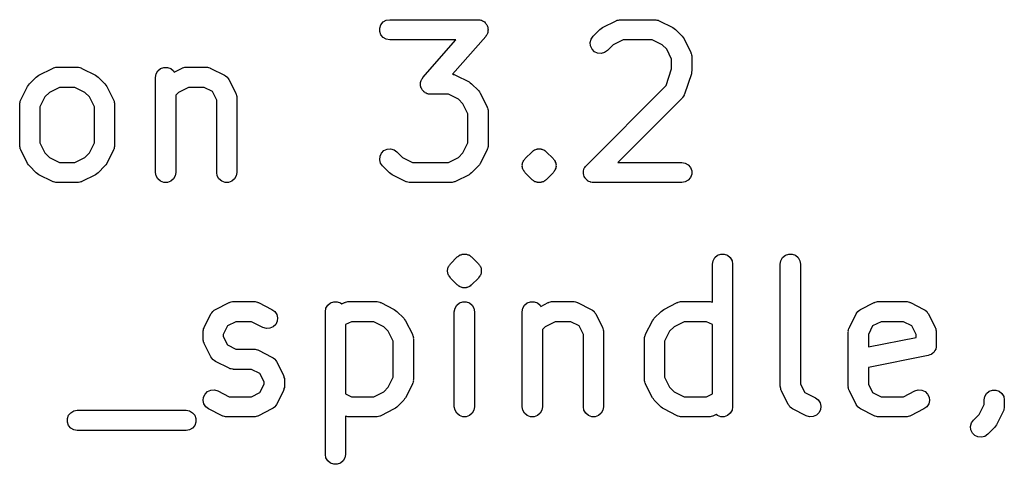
# Model space of a CAD drawing. Extents: x 95 to 242, y -111 to -101.
# Tile 7 of 9: x 213.52 to 221.81, y -107.58 to -103.84. Entities that reach past the tile are written whole.
import ezdxf

# ---------------------------------------------------------------- set-up
doc = ezdxf.new("R2010")
doc.units = 0
doc.header["$MEASUREMENT"] = 0
doc.layers.add('BLACK', color=7, linetype='CONTINUOUS')

msp = doc.modelspace()

# ---------------------------------------------------------------- linework, layer by layer
at = {"layer": 'Black'}
for p, q in [((216.55, -103.912), (216.56, -103.884)), ((216.56, -103.884), (216.579, -103.861)), ((216.579, -103.861), (216.605, -103.847)), ((216.605, -103.847), (216.634, -103.842)), ((216.634, -103.842), (217.377, -103.842)), ((217.377, -103.842), (217.385, -103.843)), ((217.385, -103.843), (217.393, -103.843)), ((217.393, -103.843), (217.399, -103.846)), ((217.399, -103.846), (217.406, -103.847)), ((217.406, -103.847), (217.413, -103.851)), ((217.413, -103.851), (217.421, -103.854)), ((217.421, -103.854), (217.426, -103.858)), ((217.426, -103.858), (217.431, -103.861)), ((217.431, -103.861), (217.437, -103.868)), ((217.437, -103.868), (217.443, -103.873)), ((217.443, -103.873), (217.446, -103.879)), ((217.446, -103.879), (217.45, -103.884)), ((217.45, -103.884), (217.453, -103.892)), ((217.453, -103.892), (217.457, -103.899)), ((218.424, -103.908), (218.539, -103.851)), ((218.539, -103.851), (218.543, -103.849)), ((218.543, -103.849), (218.548, -103.847)), ((218.548, -103.847), (218.558, -103.845)), ((218.558, -103.845), (218.567, -103.842)), ((218.567, -103.842), (218.572, -103.842)), ((218.572, -103.842), (218.577, -103.842)), ((218.577, -103.842), (218.863, -103.842)), ((218.863, -103.842), (218.867, -103.842)), ((218.867, -103.842), (218.872, -103.842)), ((218.872, -103.842), (218.882, -103.845)), ((218.882, -103.845), (218.892, -103.847)), ((218.892, -103.847), (218.896, -103.849)), ((218.896, -103.849), (218.901, -103.851)), ((218.901, -103.851), (219.015, -103.908)), ((216.55, -103.941), (216.55, -103.912)), ((216.56, -103.969), (216.55, -103.941)), ((216.579, -103.992), (216.56, -103.969)), ((217.445, -103.975), (217.441, -103.983)), ((217.45, -103.969), (217.445, -103.975)), ((217.453, -103.963), (217.45, -103.969)), ((217.456, -103.957), (217.453, -103.963)), ((217.458, -103.949), (217.456, -103.957)), ((217.457, -103.899), (217.458, -103.906)), ((217.458, -103.906), (217.46, -103.912)), ((217.46, -103.941), (217.458, -103.949)), ((217.46, -103.912), (217.46, -103.92)), ((217.46, -103.92), (217.462, -103.928)), ((217.462, -103.928), (217.46, -103.935)), ((217.46, -103.935), (217.46, -103.941)), ((218.345, -103.981), (218.402, -103.924)), ((218.402, -103.924), (218.414, -103.916)), ((218.414, -103.916), (218.424, -103.908)), ((219.015, -103.908), (219.026, -103.916)), ((219.026, -103.916), (219.037, -103.924)), ((219.037, -103.924), (219.094, -103.981)), ((216.605, -104.006), (216.579, -103.992)), ((216.634, -104.012), (216.605, -104.006)), ((217.189, -104.012), (216.634, -104.012)), ((216.913, -104.328), (217.189, -104.012)), ((217.441, -103.983), (217.162, -104.301)), ((218.321, -104.033), (218.328, -104.005)), ((218.323, -104.063), (218.321, -104.033)), ((218.328, -104.005), (218.345, -103.981)), ((218.513, -104.054), (218.465, -104.101)), ((218.597, -104.012), (218.513, -104.054)), ((218.842, -104.012), (218.597, -104.012)), ((218.926, -104.054), (218.842, -104.012)), ((218.964, -104.091), (218.926, -104.054)), ((219.094, -103.981), (219.102, -103.992)), ((219.102, -103.992), (219.11, -104.003)), ((219.11, -104.003), (219.167, -104.117)), ((218.336, -104.09), (218.323, -104.063)), ((218.357, -104.111), (218.336, -104.09)), ((218.383, -104.123), (218.357, -104.111)), ((218.413, -104.126), (218.383, -104.123)), ((218.441, -104.118), (218.413, -104.126)), ((218.465, -104.101), (218.441, -104.118)), ((219.006, -104.175), (218.964, -104.091)), ((219.167, -104.117), (219.168, -104.122)), ((219.168, -104.122), (219.171, -104.126)), ((219.171, -104.126), (219.173, -104.136)), ((219.173, -104.136), (219.176, -104.145)), ((219.006, -104.256), (219.006, -104.175)), ((219.176, -104.145), (219.175, -104.15)), ((219.175, -104.15), (219.176, -104.155)), ((219.176, -104.155), (219.176, -104.269)), ((213.671, -104.316), (213.682, -104.308)), ((213.682, -104.308), (213.796, -104.251)), ((213.796, -104.251), (213.801, -104.249)), ((213.801, -104.249), (213.805, -104.247)), ((213.805, -104.247), (213.815, -104.245)), ((213.815, -104.245), (213.824, -104.242)), ((213.824, -104.242), (213.829, -104.242)), ((213.829, -104.242), (213.834, -104.242)), ((213.834, -104.242), (214.005, -104.242)), ((214.005, -104.242), (214.01, -104.242)), ((214.01, -104.242), (214.015, -104.242)), ((214.015, -104.242), (214.025, -104.245)), ((214.025, -104.245), (214.034, -104.247)), ((214.034, -104.247), (214.039, -104.249)), ((214.039, -104.249), (214.043, -104.251)), ((214.043, -104.251), (214.158, -104.308)), ((214.158, -104.308), (214.169, -104.316)), ((214.663, -104.327), (214.668, -104.298)), ((214.668, -104.298), (214.683, -104.272)), ((214.683, -104.272), (214.706, -104.253)), ((214.706, -104.253), (214.733, -104.243)), ((214.733, -104.243), (214.763, -104.243)), ((214.763, -104.243), (214.791, -104.253)), ((214.791, -104.253), (214.813, -104.272)), ((214.813, -104.272), (214.819, -104.282)), ((214.819, -104.282), (214.882, -104.251)), ((214.882, -104.251), (214.886, -104.249)), ((214.886, -104.249), (214.891, -104.247)), ((214.891, -104.247), (214.9, -104.245)), ((214.9, -104.245), (214.91, -104.242)), ((214.91, -104.242), (214.915, -104.242)), ((214.915, -104.242), (214.92, -104.242)), ((214.92, -104.242), (215.091, -104.242)), ((215.091, -104.242), (215.096, -104.242)), ((215.096, -104.242), (215.101, -104.242)), ((215.101, -104.242), (215.11, -104.245)), ((215.11, -104.245), (215.12, -104.247)), ((215.12, -104.247), (215.124, -104.249)), ((215.124, -104.249), (215.129, -104.251)), ((215.129, -104.251), (215.243, -104.308)), ((215.243, -104.308), (215.253, -104.315)), ((217.162, -104.301), (217.167, -104.302)), ((217.167, -104.302), (217.177, -104.304)), ((217.177, -104.304), (217.182, -104.306)), ((217.182, -104.306), (217.186, -104.308)), ((217.186, -104.308), (217.301, -104.365)), ((218.96, -104.395), (219.006, -104.256)), ((219.172, -104.296), (219.115, -104.468)), ((219.174, -104.283), (219.172, -104.296)), ((219.176, -104.269), (219.174, -104.283)), ((213.595, -104.392), (213.602, -104.381)), ((213.602, -104.381), (213.66, -104.324)), ((213.66, -104.324), (213.671, -104.316)), ((214.169, -104.316), (214.18, -104.324)), ((214.18, -104.324), (214.237, -104.381)), ((214.237, -104.381), (214.245, -104.392)), ((214.663, -105.127), (214.663, -104.327)), ((215.253, -104.315), (215.264, -104.322)), ((215.264, -104.322), (215.265, -104.324)), ((215.265, -104.324), (215.267, -104.325)), ((215.267, -104.325), (215.274, -104.336)), ((215.274, -104.336), (215.281, -104.346)), ((215.281, -104.346), (215.339, -104.46)), ((216.892, -104.382), (216.893, -104.376)), ((216.893, -104.39), (216.892, -104.382)), ((216.893, -104.369), (216.896, -104.361)), ((216.893, -104.376), (216.893, -104.369)), ((216.893, -104.399), (216.893, -104.39)), ((216.896, -104.361), (216.898, -104.353)), ((216.898, -104.353), (216.901, -104.347)), ((216.901, -104.347), (216.903, -104.341)), ((216.903, -104.341), (216.909, -104.335)), ((216.909, -104.335), (216.913, -104.328)), ((217.301, -104.365), (217.311, -104.373)), ((217.311, -104.373), (217.323, -104.381)), ((217.323, -104.381), (217.38, -104.438)), ((213.529, -104.517), (213.586, -104.403)), ((213.586, -104.403), (213.595, -104.392)), ((213.77, -104.454), (213.732, -104.491)), ((213.854, -104.412), (213.77, -104.454)), ((213.985, -104.412), (213.854, -104.412)), ((214.069, -104.454), (213.985, -104.412)), ((214.107, -104.491), (214.069, -104.454)), ((214.245, -104.392), (214.253, -104.403)), ((214.253, -104.403), (214.31, -104.517)), ((214.856, -104.454), (214.833, -104.476)), ((214.94, -104.412), (214.856, -104.454)), ((215.071, -104.412), (214.94, -104.412)), ((215.142, -104.447), (215.071, -104.412)), ((215.178, -104.518), (215.142, -104.447)), ((215.339, -104.46), (215.34, -104.465)), ((215.34, -104.465), (215.342, -104.469)), ((215.342, -104.469), (215.344, -104.479)), ((216.895, -104.405), (216.893, -104.399)), ((216.896, -104.411), (216.895, -104.405)), ((216.9, -104.418), (216.896, -104.411)), ((216.903, -104.426), (216.9, -104.418)), ((216.907, -104.431), (216.903, -104.426)), ((216.911, -104.437), (216.907, -104.431)), ((216.917, -104.443), (216.911, -104.437)), ((216.922, -104.449), (216.917, -104.443)), ((216.928, -104.452), (216.922, -104.449)), ((216.933, -104.456), (216.928, -104.452)), ((216.941, -104.459), (216.933, -104.456)), ((216.948, -104.464), (216.941, -104.459)), ((216.954, -104.465), (216.948, -104.464)), ((216.96, -104.467), (216.954, -104.465)), ((216.969, -104.467), (216.96, -104.467)), ((216.977, -104.469), (216.969, -104.467)), ((217.128, -104.469), (216.977, -104.469)), ((217.212, -104.511), (217.128, -104.469)), ((217.38, -104.438), (217.388, -104.449)), ((217.388, -104.449), (217.396, -104.46)), ((217.396, -104.46), (217.453, -104.574)), ((218.288, -105.067), (218.96, -104.395)), ((219.112, -104.472), (219.111, -104.477)), ((219.115, -104.468), (219.112, -104.472)), ((213.52, -104.555), (213.521, -104.55)), ((213.52, -104.898), (213.52, -104.555)), ((213.521, -104.545), (213.524, -104.536)), ((213.521, -104.55), (213.521, -104.545)), ((213.524, -104.536), (213.525, -104.526)), ((213.525, -104.526), (213.528, -104.522)), ((213.528, -104.522), (213.529, -104.517)), ((213.732, -104.491), (213.69, -104.575)), ((214.149, -104.575), (214.107, -104.491)), ((214.31, -104.517), (214.311, -104.522)), ((214.311, -104.522), (214.314, -104.526)), ((214.314, -104.526), (214.316, -104.536)), ((214.316, -104.536), (214.318, -104.545)), ((214.318, -104.545), (214.318, -104.55)), ((214.318, -104.55), (214.319, -104.555)), ((214.319, -104.555), (214.319, -104.898)), ((214.833, -104.476), (214.833, -105.127)), ((215.178, -105.127), (215.178, -104.518)), ((215.344, -104.479), (215.347, -104.488)), ((215.347, -104.488), (215.347, -104.493)), ((215.347, -104.493), (215.348, -104.498)), ((215.348, -104.498), (215.348, -105.127)), ((217.25, -104.548), (217.212, -104.511)), ((217.292, -104.632), (217.25, -104.548)), ((219.094, -104.501), (218.553, -105.042)), ((219.097, -104.497), (219.094, -104.501)), ((219.101, -104.494), (219.097, -104.497)), ((219.105, -104.485), (219.101, -104.494)), ((219.111, -104.477), (219.105, -104.485)), ((213.69, -104.575), (213.69, -104.878)), ((214.149, -104.878), (214.149, -104.575)), ((217.292, -104.878), (217.292, -104.632)), ((217.453, -104.574), (217.454, -104.579)), ((217.454, -104.579), (217.457, -104.583)), ((217.457, -104.583), (217.458, -104.593)), ((217.458, -104.593), (217.461, -104.603)), ((217.461, -104.603), (217.461, -104.607)), ((217.461, -104.607), (217.462, -104.612)), ((217.462, -104.612), (217.462, -104.898)), ((213.69, -104.878), (213.732, -104.962)), ((214.107, -104.962), (214.149, -104.878)), ((217.25, -104.962), (217.292, -104.878)), ((213.521, -104.903), (213.52, -104.898)), ((213.521, -104.908), (213.521, -104.903)), ((213.524, -104.917), (213.521, -104.908)), ((213.525, -104.927), (213.524, -104.917)), ((213.528, -104.931), (213.525, -104.927)), ((213.529, -104.936), (213.528, -104.931)), ((213.586, -105.05), (213.529, -104.936)), ((213.732, -104.962), (213.77, -105)), ((214.069, -105), (214.107, -104.962)), ((214.31, -104.936), (214.253, -105.05)), ((214.311, -104.931), (214.31, -104.936)), ((214.314, -104.927), (214.311, -104.931)), ((214.316, -104.917), (214.314, -104.927)), ((214.318, -104.908), (214.316, -104.917)), ((214.319, -104.898), (214.318, -104.903)), ((214.318, -104.903), (214.318, -104.908)), ((216.552, -104.99), (216.564, -104.964)), ((216.564, -104.964), (216.585, -104.943)), ((216.585, -104.943), (216.612, -104.93)), ((216.612, -104.93), (216.641, -104.928)), ((216.641, -104.928), (216.67, -104.935)), ((216.67, -104.935), (216.694, -104.952)), ((216.694, -104.952), (216.741, -105)), ((217.212, -105), (217.25, -104.962)), ((217.453, -104.936), (217.396, -105.05)), ((217.454, -104.931), (217.453, -104.936)), ((217.457, -104.927), (217.454, -104.931)), ((217.458, -104.917), (217.457, -104.927)), ((217.461, -104.908), (217.458, -104.917)), ((217.462, -104.898), (217.461, -104.903)), ((217.461, -104.903), (217.461, -104.908)), ((217.774, -105.009), (217.831, -104.952)), ((217.831, -104.952), (217.837, -104.948)), ((217.837, -104.948), (217.842, -104.943)), ((217.842, -104.943), (217.846, -104.941)), ((217.846, -104.941), (217.849, -104.939)), ((217.849, -104.939), (217.852, -104.937)), ((217.852, -104.937), (217.855, -104.935)), ((217.855, -104.935), (217.862, -104.933)), ((217.862, -104.933), (217.869, -104.93)), ((217.869, -104.93), (217.873, -104.93)), ((217.873, -104.93), (217.876, -104.929)), ((217.876, -104.929), (217.88, -104.929)), ((217.88, -104.929), (217.884, -104.928)), ((217.884, -104.928), (217.891, -104.928)), ((217.891, -104.928), (217.898, -104.928)), ((217.898, -104.928), (217.902, -104.929)), ((217.902, -104.929), (217.906, -104.929)), ((217.906, -104.929), (217.909, -104.93)), ((217.909, -104.93), (217.913, -104.93)), ((217.913, -104.93), (217.92, -104.933)), ((217.92, -104.933), (217.927, -104.935)), ((217.927, -104.935), (217.93, -104.937)), ((217.93, -104.937), (217.934, -104.939)), ((217.934, -104.939), (217.936, -104.941)), ((217.936, -104.941), (217.94, -104.943)), ((217.94, -104.943), (217.945, -104.948)), ((217.945, -104.948), (217.951, -104.952)), ((217.951, -104.952), (218.008, -105.009)), ((213.595, -105.061), (213.586, -105.05)), ((213.77, -105), (213.854, -105.042)), ((213.854, -105.042), (213.985, -105.042)), ((213.985, -105.042), (214.069, -105)), ((214.253, -105.05), (214.245, -105.061)), ((216.549, -105.02), (216.552, -104.99)), ((216.557, -105.048), (216.549, -105.02)), ((216.574, -105.072), (216.557, -105.048)), ((216.741, -105), (216.825, -105.042)), ((216.825, -105.042), (217.128, -105.042)), ((217.128, -105.042), (217.212, -105)), ((217.396, -105.05), (217.388, -105.061)), ((217.751, -105.055), (217.752, -105.047)), ((217.752, -105.047), (217.755, -105.041)), ((217.755, -105.041), (217.757, -105.034)), ((217.757, -105.034), (217.761, -105.027)), ((217.761, -105.027), (217.764, -105.021)), ((217.764, -105.021), (217.77, -105.015)), ((217.77, -105.015), (217.774, -105.009)), ((218.008, -105.009), (218.013, -105.015)), ((218.013, -105.015), (218.018, -105.021)), ((218.018, -105.021), (218.021, -105.027)), ((218.021, -105.027), (218.025, -105.034)), ((218.025, -105.034), (218.027, -105.041)), ((218.027, -105.041), (218.03, -105.047)), ((218.03, -105.047), (218.031, -105.055)), ((218.553, -105.042), (219.091, -105.042)), ((219.091, -105.042), (219.12, -105.047)), ((219.12, -105.047), (219.146, -105.061)), ((213.602, -105.072), (213.595, -105.061)), ((213.66, -105.13), (213.602, -105.072)), ((213.671, -105.137), (213.66, -105.13)), ((214.18, -105.13), (214.169, -105.137)), ((214.237, -105.072), (214.18, -105.13)), ((214.245, -105.061), (214.237, -105.072)), ((214.668, -105.156), (214.663, -105.127)), ((214.833, -105.127), (214.828, -105.156)), ((215.183, -105.156), (215.178, -105.127)), ((215.348, -105.127), (215.342, -105.156)), ((216.631, -105.13), (216.574, -105.072)), ((216.642, -105.137), (216.631, -105.13)), ((217.323, -105.13), (217.311, -105.137)), ((217.38, -105.072), (217.323, -105.13)), ((217.388, -105.061), (217.38, -105.072)), ((217.749, -105.062), (217.751, -105.055)), ((217.75, -105.069), (217.749, -105.062)), ((217.749, -105.077), (217.75, -105.069)), ((217.751, -105.084), (217.749, -105.077)), ((217.752, -105.091), (217.751, -105.084)), ((217.755, -105.098), (217.752, -105.091)), ((217.757, -105.105), (217.755, -105.098)), ((217.761, -105.111), (217.757, -105.105)), ((217.764, -105.118), (217.761, -105.111)), ((217.77, -105.123), (217.764, -105.118)), ((217.774, -105.13), (217.77, -105.123)), ((217.831, -105.187), (217.774, -105.13)), ((218.008, -105.13), (217.951, -105.187)), ((218.013, -105.123), (218.008, -105.13)), ((218.018, -105.118), (218.013, -105.123)), ((218.021, -105.111), (218.018, -105.118)), ((218.025, -105.105), (218.021, -105.111)), ((218.027, -105.098), (218.025, -105.105)), ((218.03, -105.091), (218.027, -105.098)), ((218.031, -105.084), (218.03, -105.091)), ((218.031, -105.055), (218.033, -105.062)), ((218.033, -105.077), (218.031, -105.084)), ((218.033, -105.062), (218.032, -105.069)), ((218.032, -105.069), (218.033, -105.077)), ((218.264, -105.119), (218.265, -105.116)), ((218.265, -105.13), (218.264, -105.119)), ((218.265, -105.112), (218.268, -105.101)), ((218.265, -105.116), (218.265, -105.112)), ((218.265, -105.141), (218.265, -105.13)), ((218.268, -105.101), (218.271, -105.091)), ((218.271, -105.091), (218.273, -105.088)), ((218.273, -105.088), (218.275, -105.084)), ((218.275, -105.084), (218.282, -105.076)), ((218.282, -105.076), (218.288, -105.067)), ((219.146, -105.061), (219.165, -105.084)), ((219.165, -105.084), (219.175, -105.112)), ((219.175, -105.112), (219.175, -105.141)), ((213.682, -105.145), (213.671, -105.137)), ((213.796, -105.203), (213.682, -105.145)), ((213.801, -105.204), (213.796, -105.203)), ((213.805, -105.206), (213.801, -105.204)), ((213.815, -105.208), (213.805, -105.206)), ((213.824, -105.211), (213.815, -105.208)), ((213.829, -105.211), (213.824, -105.211)), ((213.834, -105.212), (213.829, -105.211)), ((214.005, -105.212), (213.834, -105.212)), ((214.01, -105.211), (214.005, -105.212)), ((214.015, -105.211), (214.01, -105.211)), ((214.025, -105.208), (214.015, -105.211)), ((214.034, -105.206), (214.025, -105.208)), ((214.039, -105.204), (214.034, -105.206)), ((214.043, -105.203), (214.039, -105.204)), ((214.158, -105.145), (214.043, -105.203)), ((214.169, -105.137), (214.158, -105.145)), ((214.683, -105.181), (214.668, -105.156)), ((214.706, -105.2), (214.683, -105.181)), ((214.733, -105.21), (214.706, -105.2)), ((214.763, -105.21), (214.733, -105.21)), ((214.791, -105.2), (214.763, -105.21)), ((214.813, -105.181), (214.791, -105.2)), ((214.828, -105.156), (214.813, -105.181)), ((215.197, -105.181), (215.183, -105.156)), ((215.22, -105.2), (215.197, -105.181)), ((215.248, -105.21), (215.22, -105.2)), ((215.277, -105.21), (215.248, -105.21)), ((215.305, -105.2), (215.277, -105.21)), ((215.328, -105.181), (215.305, -105.2)), ((215.342, -105.156), (215.328, -105.181)), ((216.653, -105.145), (216.642, -105.137)), ((216.767, -105.203), (216.653, -105.145)), ((216.772, -105.204), (216.767, -105.203)), ((216.776, -105.206), (216.772, -105.204)), ((216.786, -105.208), (216.776, -105.206)), ((216.796, -105.211), (216.786, -105.208)), ((216.801, -105.211), (216.796, -105.211)), ((216.805, -105.212), (216.801, -105.211)), ((217.148, -105.212), (216.805, -105.212)), ((217.153, -105.211), (217.148, -105.212)), ((217.158, -105.211), (217.153, -105.211)), ((217.167, -105.208), (217.158, -105.211)), ((217.177, -105.206), (217.167, -105.208)), ((217.182, -105.204), (217.177, -105.206)), ((217.186, -105.203), (217.182, -105.204)), ((217.301, -105.145), (217.186, -105.203)), ((217.311, -105.137), (217.301, -105.145)), ((217.837, -105.191), (217.831, -105.187)), ((217.842, -105.196), (217.837, -105.191)), ((217.846, -105.198), (217.842, -105.196)), ((217.849, -105.2), (217.846, -105.198)), ((217.852, -105.201), (217.849, -105.2)), ((217.855, -105.204), (217.852, -105.201)), ((217.862, -105.206), (217.855, -105.204)), ((217.869, -105.209), (217.862, -105.206)), ((217.873, -105.209), (217.869, -105.209)), ((217.876, -105.21), (217.873, -105.209)), ((217.88, -105.21), (217.876, -105.21)), ((217.884, -105.211), (217.88, -105.21)), ((217.891, -105.211), (217.884, -105.211)), ((217.898, -105.211), (217.891, -105.211)), ((217.902, -105.21), (217.898, -105.211)), ((217.906, -105.21), (217.902, -105.21)), ((217.909, -105.209), (217.906, -105.21)), ((217.913, -105.209), (217.909, -105.209)), ((217.92, -105.206), (217.913, -105.209)), ((217.927, -105.204), (217.92, -105.206)), ((217.93, -105.201), (217.927, -105.204)), ((217.934, -105.2), (217.93, -105.201)), ((217.936, -105.198), (217.934, -105.2)), ((217.94, -105.196), (217.936, -105.198)), ((217.945, -105.191), (217.94, -105.196)), ((217.951, -105.187), (217.945, -105.191)), ((218.266, -105.145), (218.265, -105.141)), ((218.266, -105.149), (218.266, -105.145)), ((218.271, -105.159), (218.266, -105.149)), ((218.275, -105.169), (218.271, -105.159)), ((218.277, -105.172), (218.275, -105.169)), ((218.279, -105.175), (218.277, -105.172)), ((218.286, -105.183), (218.279, -105.175)), ((218.294, -105.192), (218.286, -105.183)), ((218.297, -105.194), (218.294, -105.192)), ((218.299, -105.196), (218.297, -105.194)), ((218.31, -105.201), (218.299, -105.196)), ((218.319, -105.206), (218.31, -105.201)), ((218.323, -105.207), (218.319, -105.206)), ((218.326, -105.209), (218.323, -105.207)), ((218.337, -105.21), (218.326, -105.209)), ((218.348, -105.212), (218.337, -105.21)), ((219.091, -105.212), (218.348, -105.212)), ((219.12, -105.206), (219.091, -105.212)), ((219.146, -105.192), (219.12, -105.206)), ((219.165, -105.169), (219.146, -105.192)), ((219.175, -105.141), (219.165, -105.169)), ((217.145, -105.894), (217.202, -105.837)), ((217.202, -105.837), (217.208, -105.832)), ((217.208, -105.832), (217.214, -105.827)), ((217.214, -105.827), (217.217, -105.825)), ((217.217, -105.825), (217.22, -105.823)), ((217.22, -105.823), (217.224, -105.822)), ((217.224, -105.822), (217.227, -105.82)), ((217.227, -105.82), (217.234, -105.818)), ((217.234, -105.818), (217.24, -105.815)), ((217.24, -105.815), (217.244, -105.814)), ((217.244, -105.814), (217.248, -105.813)), ((217.248, -105.813), (217.251, -105.813)), ((217.251, -105.813), (217.255, -105.812)), ((217.255, -105.812), (217.262, -105.813)), ((217.262, -105.813), (217.27, -105.812)), ((217.27, -105.812), (217.274, -105.813)), ((217.274, -105.813), (217.277, -105.813)), ((217.277, -105.813), (217.281, -105.814)), ((217.281, -105.814), (217.284, -105.815)), ((217.284, -105.815), (217.291, -105.818)), ((217.291, -105.818), (217.298, -105.82)), ((217.298, -105.82), (217.301, -105.822)), ((217.301, -105.822), (217.305, -105.823)), ((217.305, -105.823), (217.308, -105.825)), ((217.308, -105.825), (217.311, -105.827)), ((217.311, -105.827), (217.317, -105.832)), ((217.317, -105.832), (217.323, -105.837)), ((217.323, -105.837), (217.38, -105.894)), ((219.349, -105.897), (219.354, -105.868)), ((219.354, -105.868), (219.369, -105.842)), ((219.369, -105.842), (219.391, -105.823)), ((219.391, -105.823), (219.419, -105.813)), ((219.419, -105.813), (219.449, -105.813)), ((219.449, -105.813), (219.476, -105.823)), ((219.476, -105.823), (219.499, -105.842)), ((219.499, -105.842), (219.514, -105.868)), ((219.514, -105.868), (219.519, -105.897)), ((219.92, -105.897), (219.925, -105.868)), ((219.925, -105.868), (219.94, -105.842)), ((219.94, -105.842), (219.963, -105.823)), ((219.963, -105.823), (219.991, -105.813)), ((219.991, -105.813), (220.02, -105.813)), ((220.02, -105.813), (220.048, -105.823)), ((220.048, -105.823), (220.07, -105.842)), ((220.07, -105.842), (220.085, -105.868)), ((220.085, -105.868), (220.09, -105.897)), ((217.121, -105.946), (217.123, -105.939)), ((217.121, -105.954), (217.121, -105.946)), ((217.121, -105.961), (217.121, -105.954)), ((217.123, -105.968), (217.121, -105.961)), ((217.123, -105.932), (217.126, -105.925)), ((217.123, -105.939), (217.123, -105.932)), ((217.126, -105.925), (217.128, -105.918)), ((217.128, -105.918), (217.133, -105.912)), ((217.133, -105.912), (217.136, -105.905)), ((217.136, -105.905), (217.141, -105.9)), ((217.141, -105.9), (217.145, -105.894)), ((217.38, -105.894), (217.384, -105.9)), ((217.384, -105.9), (217.389, -105.905)), ((217.389, -105.905), (217.392, -105.912)), ((217.392, -105.912), (217.397, -105.918)), ((217.397, -105.918), (217.399, -105.925)), ((217.399, -105.925), (217.402, -105.932)), ((217.402, -105.932), (217.402, -105.939)), ((217.402, -105.939), (217.404, -105.946)), ((217.404, -105.961), (217.402, -105.968)), ((217.404, -105.946), (217.404, -105.954)), ((217.404, -105.954), (217.404, -105.961)), ((219.349, -106.217), (219.349, -105.897)), ((219.519, -105.897), (219.519, -107.097)), ((219.92, -106.925), (219.92, -105.897)), ((220.09, -105.897), (220.09, -106.905)), ((217.123, -105.976), (217.123, -105.968)), ((217.126, -105.982), (217.123, -105.976)), ((217.128, -105.99), (217.126, -105.982)), ((217.133, -105.996), (217.128, -105.99)), ((217.136, -106.003), (217.133, -105.996)), ((217.141, -106.008), (217.136, -106.003)), ((217.145, -106.014), (217.141, -106.008)), ((217.202, -106.071), (217.145, -106.014)), ((217.38, -106.014), (217.323, -106.071)), ((217.384, -106.008), (217.38, -106.014)), ((217.389, -106.003), (217.384, -106.008)), ((217.392, -105.996), (217.389, -106.003)), ((217.397, -105.99), (217.392, -105.996)), ((217.399, -105.982), (217.397, -105.99)), ((217.402, -105.976), (217.399, -105.982)), ((217.402, -105.968), (217.402, -105.976)), ((217.208, -106.075), (217.202, -106.071)), ((217.214, -106.081), (217.208, -106.075)), ((217.217, -106.082), (217.214, -106.081)), ((217.22, -106.085), (217.217, -106.082)), ((217.224, -106.086), (217.22, -106.085)), ((217.227, -106.088), (217.224, -106.086)), ((217.234, -106.09), (217.227, -106.088)), ((217.24, -106.093), (217.234, -106.09)), ((217.244, -106.093), (217.24, -106.093)), ((217.248, -106.095), (217.244, -106.093)), ((217.251, -106.095), (217.248, -106.095)), ((217.255, -106.096), (217.251, -106.095)), ((217.262, -106.095), (217.255, -106.096)), ((217.27, -106.096), (217.262, -106.095)), ((217.274, -106.095), (217.27, -106.096)), ((217.277, -106.095), (217.274, -106.095)), ((217.281, -106.093), (217.277, -106.095)), ((217.284, -106.093), (217.281, -106.093)), ((217.291, -106.09), (217.284, -106.093)), ((217.298, -106.088), (217.291, -106.09)), ((217.301, -106.086), (217.298, -106.088)), ((217.305, -106.085), (217.301, -106.086)), ((217.308, -106.082), (217.305, -106.085)), ((217.311, -106.081), (217.308, -106.082)), ((217.317, -106.075), (217.311, -106.081)), ((217.323, -106.071), (217.317, -106.075)), ((215.3, -106.215), (215.31, -106.212)), ((215.31, -106.212), (215.315, -106.212)), ((215.315, -106.212), (215.32, -106.212)), ((215.32, -106.212), (215.491, -106.212)), ((215.491, -106.212), (215.496, -106.212)), ((215.496, -106.212), (215.501, -106.212)), ((215.501, -106.212), (215.51, -106.215)), ((216.134, -106.223), (216.162, -106.213)), ((216.162, -106.213), (216.192, -106.213)), ((216.192, -106.213), (216.219, -106.223)), ((216.272, -106.215), (216.281, -106.212)), ((216.281, -106.212), (216.286, -106.212)), ((216.286, -106.212), (216.291, -106.212)), ((216.291, -106.212), (216.52, -106.212)), ((216.52, -106.212), (216.524, -106.212)), ((216.524, -106.212), (216.529, -106.212)), ((216.529, -106.212), (216.539, -106.215)), ((217.22, -106.223), (217.248, -106.213)), ((217.248, -106.213), (217.277, -106.213)), ((217.277, -106.213), (217.305, -106.223)), ((217.791, -106.223), (217.819, -106.213)), ((217.819, -106.213), (217.849, -106.213)), ((217.849, -106.213), (217.876, -106.223)), ((217.986, -106.215), (217.996, -106.212)), ((217.996, -106.212), (218.001, -106.212)), ((218.001, -106.212), (218.005, -106.212)), ((218.005, -106.212), (218.177, -106.212)), ((218.177, -106.212), (218.182, -106.212)), ((218.182, -106.212), (218.187, -106.212)), ((218.187, -106.212), (218.196, -106.215)), ((219.072, -106.215), (219.081, -106.212)), ((219.081, -106.212), (219.086, -106.212)), ((219.086, -106.212), (219.091, -106.212)), ((219.091, -106.212), (219.32, -106.212)), ((219.32, -106.212), (219.324, -106.212)), ((219.324, -106.212), (219.329, -106.212)), ((219.329, -106.212), (219.339, -106.215)), ((220.729, -106.215), (220.738, -106.212)), ((220.738, -106.212), (220.743, -106.212)), ((220.743, -106.212), (220.748, -106.212)), ((220.748, -106.212), (220.977, -106.212)), ((220.977, -106.212), (220.982, -106.212)), ((220.982, -106.212), (220.987, -106.212)), ((220.987, -106.212), (220.996, -106.215)), ((215.137, -106.306), (215.144, -106.295)), ((215.144, -106.295), (215.146, -106.294)), ((215.146, -106.294), (215.147, -106.292)), ((215.147, -106.292), (215.157, -106.285)), ((215.157, -106.285), (215.167, -106.278)), ((215.167, -106.278), (215.282, -106.221)), ((215.282, -106.221), (215.286, -106.219)), ((215.286, -106.219), (215.291, -106.217)), ((215.291, -106.217), (215.3, -106.215)), ((215.51, -106.215), (215.52, -106.217)), ((215.52, -106.217), (215.524, -106.219)), ((215.524, -106.219), (215.529, -106.221)), ((215.529, -106.221), (215.643, -106.278)), ((215.643, -106.278), (215.667, -106.295)), ((215.667, -106.295), (215.683, -106.32)), ((216.092, -106.297), (216.097, -106.268)), ((216.097, -106.268), (216.112, -106.242)), ((216.112, -106.242), (216.134, -106.223)), ((216.219, -106.223), (216.23, -106.232)), ((216.23, -106.232), (216.253, -106.221)), ((216.253, -106.221), (216.258, -106.219)), ((216.258, -106.219), (216.262, -106.217)), ((216.262, -106.217), (216.272, -106.215)), ((216.539, -106.215), (216.549, -106.217)), ((216.549, -106.217), (216.553, -106.219)), ((216.553, -106.219), (216.558, -106.221)), ((216.558, -106.221), (216.672, -106.278)), ((216.672, -106.278), (216.683, -106.286)), ((216.683, -106.286), (216.694, -106.294)), ((216.694, -106.294), (216.751, -106.351)), ((217.177, -106.297), (217.183, -106.268)), ((217.183, -106.268), (217.197, -106.242)), ((217.197, -106.242), (217.22, -106.223)), ((217.305, -106.223), (217.328, -106.242)), ((217.328, -106.242), (217.342, -106.268)), ((217.342, -106.268), (217.347, -106.297)), ((217.749, -106.297), (217.754, -106.268)), ((217.754, -106.268), (217.769, -106.242)), ((217.769, -106.242), (217.791, -106.223)), ((217.876, -106.223), (217.899, -106.242)), ((217.899, -106.242), (217.905, -106.252)), ((217.905, -106.252), (217.967, -106.221)), ((217.967, -106.221), (217.972, -106.219)), ((217.972, -106.219), (217.976, -106.217)), ((217.976, -106.217), (217.986, -106.215)), ((218.196, -106.215), (218.206, -106.217)), ((218.206, -106.217), (218.21, -106.219)), ((218.21, -106.219), (218.215, -106.221)), ((218.215, -106.221), (218.329, -106.278)), ((218.329, -106.278), (218.339, -106.285)), ((218.339, -106.285), (218.35, -106.292)), ((218.35, -106.292), (218.351, -106.294)), ((218.351, -106.294), (218.353, -106.295)), ((218.353, -106.295), (218.36, -106.306)), ((218.86, -106.351), (218.917, -106.294)), ((218.917, -106.294), (218.928, -106.286)), ((218.928, -106.286), (218.939, -106.278)), ((218.939, -106.278), (219.053, -106.221)), ((219.053, -106.221), (219.058, -106.219)), ((219.058, -106.219), (219.062, -106.217)), ((219.062, -106.217), (219.072, -106.215)), ((219.339, -106.215), (219.349, -106.217)), ((219.349, -106.217), (219.349, -106.217)), ((220.565, -106.306), (220.572, -106.295)), ((220.572, -106.295), (220.574, -106.294)), ((220.574, -106.294), (220.575, -106.292)), ((220.575, -106.292), (220.586, -106.285)), ((220.586, -106.285), (220.596, -106.278)), ((220.596, -106.278), (220.71, -106.221)), ((220.71, -106.221), (220.715, -106.219)), ((220.715, -106.219), (220.719, -106.217)), ((220.719, -106.217), (220.729, -106.215)), ((220.996, -106.215), (221.006, -106.217)), ((221.006, -106.217), (221.01, -106.219)), ((221.01, -106.219), (221.015, -106.221)), ((221.015, -106.221), (221.129, -106.278)), ((221.129, -106.278), (221.139, -106.285)), ((221.139, -106.285), (221.15, -106.292)), ((221.15, -106.292), (221.151, -106.294)), ((221.151, -106.294), (221.153, -106.295)), ((221.153, -106.295), (221.16, -106.306)), ((215.072, -106.43), (215.129, -106.316)), ((215.129, -106.316), (215.137, -106.306)), ((215.687, -106.378), (215.674, -106.404)), ((215.683, -106.32), (215.69, -106.349)), ((215.69, -106.349), (215.687, -106.378)), ((216.092, -107.497), (216.092, -106.297)), ((216.751, -106.351), (216.759, -106.362)), ((216.759, -106.362), (216.767, -106.373)), ((216.767, -106.373), (216.824, -106.487)), ((217.177, -107.097), (217.177, -106.297)), ((217.347, -106.297), (217.347, -107.097)), ((217.749, -107.097), (217.749, -106.297)), ((218.36, -106.306), (218.367, -106.316)), ((218.367, -106.316), (218.424, -106.43)), ((218.786, -106.487), (218.844, -106.373)), ((218.844, -106.373), (218.852, -106.362)), ((218.852, -106.362), (218.86, -106.351)), ((220.501, -106.43), (220.558, -106.316)), ((220.558, -106.316), (220.565, -106.306)), ((221.16, -106.306), (221.167, -106.316)), ((221.167, -106.316), (221.224, -106.43)), ((215.064, -106.458), (215.067, -106.449)), ((215.064, -106.463), (215.064, -106.458)), ((215.067, -106.449), (215.068, -106.439)), ((215.068, -106.439), (215.071, -106.435)), ((215.071, -106.435), (215.072, -106.43)), ((215.269, -106.417), (215.233, -106.488)), ((215.34, -106.382), (215.269, -106.417)), ((215.471, -106.382), (215.34, -106.382)), ((215.567, -106.43), (215.471, -106.382)), ((215.596, -106.438), (215.567, -106.43)), ((215.625, -106.436), (215.596, -106.438)), ((215.652, -106.425), (215.625, -106.436)), ((215.674, -106.404), (215.652, -106.425)), ((216.311, -106.382), (216.262, -106.406)), ((216.262, -106.406), (216.262, -106.987)), ((216.5, -106.382), (216.311, -106.382)), ((216.584, -106.424), (216.5, -106.382)), ((216.621, -106.461), (216.584, -106.424)), ((216.663, -106.545), (216.621, -106.461)), ((217.941, -106.424), (217.919, -106.446)), ((217.919, -106.446), (217.919, -107.097)), ((218.025, -106.382), (217.941, -106.424)), ((218.157, -106.382), (218.025, -106.382)), ((218.228, -106.417), (218.157, -106.382)), ((218.263, -106.488), (218.228, -106.417)), ((218.424, -106.43), (218.426, -106.435)), ((218.426, -106.435), (218.428, -106.439)), ((218.428, -106.439), (218.43, -106.449)), ((218.43, -106.449), (218.433, -106.458)), ((218.433, -106.458), (218.432, -106.463)), ((218.989, -106.461), (218.947, -106.545)), ((219.027, -106.424), (218.989, -106.461)), ((219.111, -106.382), (219.027, -106.424)), ((219.3, -106.382), (219.111, -106.382)), ((219.349, -106.406), (219.3, -106.382)), ((219.349, -106.987), (219.349, -106.406)), ((220.492, -106.458), (220.495, -106.449)), ((220.493, -106.463), (220.492, -106.458)), ((220.495, -106.449), (220.497, -106.439)), ((220.497, -106.439), (220.499, -106.435)), ((220.499, -106.435), (220.501, -106.43)), ((220.697, -106.417), (220.662, -106.488)), ((220.768, -106.382), (220.697, -106.417)), ((220.957, -106.382), (220.768, -106.382)), ((221.028, -106.417), (220.957, -106.382)), ((221.063, -106.488), (221.028, -106.417)), ((221.224, -106.43), (221.226, -106.435)), ((221.226, -106.435), (221.228, -106.439)), ((221.228, -106.439), (221.23, -106.449)), ((221.23, -106.449), (221.233, -106.458)), ((221.233, -106.458), (221.232, -106.463)), ((215.063, -106.468), (215.064, -106.463)), ((215.063, -106.525), (215.063, -106.468)), ((215.064, -106.53), (215.063, -106.525)), ((215.064, -106.535), (215.064, -106.53)), ((215.067, -106.544), (215.064, -106.535)), ((215.068, -106.554), (215.067, -106.544)), ((215.233, -106.488), (215.233, -106.505)), ((215.233, -106.505), (215.269, -106.576)), ((216.663, -106.848), (216.663, -106.545)), ((216.824, -106.487), (216.826, -106.492)), ((216.826, -106.492), (216.828, -106.496)), ((216.828, -106.496), (216.83, -106.506)), ((216.83, -106.506), (216.833, -106.515)), ((216.833, -106.515), (216.832, -106.52)), ((216.832, -106.52), (216.833, -106.525)), ((216.833, -106.525), (216.833, -106.868)), ((218.263, -107.097), (218.263, -106.488)), ((218.432, -106.463), (218.433, -106.468)), ((218.433, -106.468), (218.433, -107.097)), ((218.777, -106.525), (218.778, -106.52)), ((218.777, -106.868), (218.777, -106.525)), ((218.778, -106.515), (218.781, -106.506)), ((218.778, -106.52), (218.778, -106.515)), ((218.781, -106.506), (218.783, -106.496)), ((218.783, -106.496), (218.785, -106.492)), ((218.785, -106.492), (218.786, -106.487)), ((218.947, -106.545), (218.947, -106.848)), ((220.492, -106.468), (220.493, -106.463)), ((220.492, -106.925), (220.492, -106.468)), ((220.662, -106.488), (220.662, -106.593)), ((220.662, -106.593), (221.063, -106.513)), ((221.063, -106.513), (221.063, -106.488)), ((221.232, -106.463), (221.233, -106.468)), ((221.233, -106.468), (221.233, -106.582)), ((215.071, -106.558), (215.068, -106.554)), ((215.072, -106.563), (215.071, -106.558)), ((215.129, -106.677), (215.072, -106.563)), ((215.269, -106.576), (215.34, -106.612)), ((215.34, -106.612), (215.491, -106.612)), ((215.491, -106.612), (215.496, -106.612)), ((215.496, -106.612), (215.501, -106.612)), ((215.501, -106.612), (215.51, -106.615)), ((215.51, -106.615), (215.52, -106.617)), ((215.52, -106.617), (215.524, -106.619)), ((215.524, -106.619), (215.529, -106.621)), ((215.529, -106.621), (215.643, -106.678)), ((221.221, -106.623), (221.215, -106.635)), ((221.228, -106.611), (221.221, -106.623)), ((221.229, -106.61), (221.228, -106.61)), ((221.228, -106.61), (221.228, -106.611)), ((221.231, -106.596), (221.229, -106.61)), ((221.233, -106.582), (221.231, -106.596)), ((215.137, -106.687), (215.129, -106.677)), ((215.144, -106.698), (215.137, -106.687)), ((215.146, -106.699), (215.144, -106.698)), ((215.147, -106.701), (215.146, -106.699)), ((215.157, -106.708), (215.147, -106.701)), ((215.167, -106.715), (215.157, -106.708)), ((215.643, -106.678), (215.653, -106.685)), ((215.653, -106.685), (215.664, -106.692)), ((215.664, -106.692), (215.665, -106.694)), ((215.665, -106.694), (215.667, -106.695)), ((215.667, -106.695), (215.674, -106.706)), ((215.674, -106.706), (215.681, -106.716)), ((221.165, -106.666), (220.662, -106.766)), ((221.178, -106.661), (221.165, -106.666)), ((221.191, -106.656), (221.178, -106.661)), ((221.192, -106.655), (221.191, -106.655)), ((221.191, -106.655), (221.191, -106.656)), ((221.203, -106.646), (221.192, -106.655)), ((221.213, -106.637), (221.203, -106.646)), ((221.214, -106.636), (221.213, -106.637)), ((221.215, -106.635), (221.214, -106.636)), ((215.282, -106.773), (215.167, -106.715)), ((215.286, -106.774), (215.282, -106.773)), ((215.291, -106.776), (215.286, -106.774)), ((215.3, -106.778), (215.291, -106.776)), ((215.31, -106.781), (215.3, -106.778)), ((215.315, -106.781), (215.31, -106.781)), ((215.32, -106.782), (215.315, -106.781)), ((215.471, -106.782), (215.32, -106.782)), ((215.542, -106.817), (215.471, -106.782)), ((215.681, -106.716), (215.739, -106.83)), ((220.662, -106.766), (220.662, -106.905)), ((215.577, -106.888), (215.542, -106.817)), ((215.739, -106.83), (215.74, -106.835)), ((215.74, -106.835), (215.742, -106.839)), ((215.742, -106.839), (215.744, -106.849)), ((215.744, -106.849), (215.747, -106.858)), ((215.747, -106.858), (215.747, -106.863)), ((215.747, -106.863), (215.747, -106.868)), ((215.747, -106.868), (215.747, -106.925)), ((216.621, -106.932), (216.663, -106.848)), ((216.833, -106.868), (216.832, -106.873)), ((216.832, -106.873), (216.833, -106.878)), ((218.778, -106.873), (218.777, -106.868)), ((218.778, -106.878), (218.778, -106.873)), ((218.947, -106.848), (218.989, -106.932)), ((215.101, -106.969), (215.128, -106.957)), ((215.128, -106.957), (215.158, -106.955)), ((215.158, -106.955), (215.186, -106.963)), ((215.542, -106.976), (215.577, -106.905)), ((215.577, -106.905), (215.577, -106.888)), ((215.74, -106.958), (215.739, -106.963)), ((215.742, -106.954), (215.74, -106.958)), ((215.744, -106.944), (215.742, -106.954)), ((215.747, -106.935), (215.744, -106.944)), ((215.747, -106.925), (215.747, -106.93)), ((215.747, -106.93), (215.747, -106.935)), ((216.584, -106.97), (216.621, -106.932)), ((216.824, -106.906), (216.767, -107.02)), ((216.826, -106.901), (216.824, -106.906)), ((216.828, -106.897), (216.826, -106.901)), ((216.83, -106.887), (216.828, -106.897)), ((216.833, -106.878), (216.83, -106.887)), ((218.781, -106.887), (218.778, -106.878)), ((218.783, -106.897), (218.781, -106.887)), ((218.785, -106.901), (218.783, -106.897)), ((218.786, -106.906), (218.785, -106.901)), ((218.844, -107.02), (218.786, -106.906)), ((218.989, -106.932), (219.027, -106.97)), ((219.921, -106.93), (219.92, -106.925)), ((219.921, -106.935), (219.921, -106.93)), ((219.924, -106.944), (219.921, -106.935)), ((219.925, -106.954), (219.924, -106.944)), ((219.928, -106.958), (219.925, -106.954)), ((219.929, -106.963), (219.928, -106.958)), ((220.09, -106.905), (220.126, -106.976)), ((220.493, -106.93), (220.492, -106.925)), ((220.492, -106.935), (220.493, -106.93)), ((220.495, -106.944), (220.492, -106.935)), ((220.497, -106.954), (220.495, -106.944)), ((220.499, -106.958), (220.497, -106.954)), ((220.501, -106.963), (220.499, -106.958)), ((220.662, -106.905), (220.697, -106.976)), ((221.053, -106.963), (221.081, -106.955)), ((221.081, -106.955), (221.111, -106.957)), ((221.111, -106.957), (221.138, -106.969)), ((221.677, -106.966), (221.705, -106.956)), ((221.705, -106.956), (221.734, -106.956)), ((221.734, -106.956), (221.762, -106.966)), ((215.063, -107.045), (215.067, -107.015)), ((215.067, -107.015), (215.08, -106.989)), ((215.08, -106.989), (215.101, -106.969)), ((215.186, -106.963), (215.283, -107.012)), ((215.283, -107.012), (215.471, -107.012)), ((215.471, -107.012), (215.542, -106.976)), ((215.739, -106.963), (215.681, -107.077)), ((216.262, -106.987), (216.311, -107.012)), ((216.311, -107.012), (216.5, -107.012)), ((216.5, -107.012), (216.584, -106.97)), ((216.751, -107.042), (216.694, -107.1)), ((216.759, -107.031), (216.751, -107.042)), ((216.767, -107.02), (216.759, -107.031)), ((218.852, -107.031), (218.844, -107.02)), ((218.86, -107.042), (218.852, -107.031)), ((218.917, -107.1), (218.86, -107.042)), ((219.027, -106.97), (219.111, -107.012)), ((219.111, -107.012), (219.3, -107.012)), ((219.3, -107.012), (219.349, -106.987)), ((219.986, -107.077), (219.929, -106.963)), ((220.126, -106.976), (220.215, -107.021)), ((220.215, -107.021), (220.239, -107.038)), ((220.239, -107.038), (220.255, -107.063)), ((220.558, -107.077), (220.501, -106.963)), ((220.697, -106.976), (220.768, -107.012)), ((220.768, -107.012), (220.957, -107.012)), ((220.957, -107.012), (221.053, -106.963)), ((221.138, -106.969), (221.159, -106.989)), ((221.159, -106.989), (221.173, -107.015)), ((221.173, -107.015), (221.176, -107.045)), ((221.635, -107.039), (221.64, -107.01)), ((221.635, -107.077), (221.635, -107.039)), ((221.64, -107.01), (221.655, -106.985)), ((221.655, -106.985), (221.677, -106.966)), ((221.762, -106.966), (221.785, -106.985)), ((221.785, -106.985), (221.8, -107.01)), ((221.8, -107.01), (221.805, -107.039)), ((221.805, -107.039), (221.805, -107.097)), ((215.07, -107.073), (215.063, -107.045)), ((215.086, -107.098), (215.07, -107.073)), ((215.11, -107.115), (215.086, -107.098)), ((215.224, -107.173), (215.11, -107.115)), ((215.643, -107.115), (215.529, -107.173)), ((215.653, -107.108), (215.643, -107.115)), ((215.664, -107.101), (215.653, -107.108)), ((215.665, -107.099), (215.664, -107.101)), ((215.667, -107.098), (215.665, -107.099)), ((215.674, -107.087), (215.667, -107.098)), ((215.681, -107.077), (215.674, -107.087)), ((216.672, -107.115), (216.558, -107.173)), ((216.683, -107.107), (216.672, -107.115)), ((216.694, -107.1), (216.683, -107.107)), ((217.183, -107.126), (217.177, -107.097)), ((217.347, -107.097), (217.342, -107.126)), ((217.754, -107.126), (217.749, -107.097)), ((217.919, -107.097), (217.914, -107.126)), ((218.268, -107.126), (218.263, -107.097)), ((218.433, -107.097), (218.428, -107.126)), ((218.928, -107.107), (218.917, -107.1)), ((218.939, -107.115), (218.928, -107.107)), ((219.053, -107.173), (218.939, -107.115)), ((219.519, -107.097), (219.514, -107.126)), ((219.994, -107.087), (219.986, -107.077)), ((220.001, -107.098), (219.994, -107.087)), ((220.003, -107.099), (220.001, -107.098)), ((220.004, -107.101), (220.003, -107.099)), ((220.014, -107.108), (220.004, -107.101)), ((220.024, -107.115), (220.014, -107.108)), ((220.139, -107.173), (220.024, -107.115)), ((220.258, -107.121), (220.245, -107.147)), ((220.255, -107.063), (220.262, -107.092)), ((220.262, -107.092), (220.258, -107.121)), ((220.565, -107.087), (220.558, -107.077)), ((220.572, -107.098), (220.565, -107.087)), ((220.574, -107.099), (220.572, -107.098)), ((220.575, -107.101), (220.574, -107.099)), ((220.586, -107.108), (220.575, -107.101)), ((220.596, -107.115), (220.586, -107.108)), ((220.71, -107.173), (220.596, -107.115)), ((221.129, -107.115), (221.015, -107.173)), ((221.153, -107.098), (221.129, -107.115)), ((221.169, -107.073), (221.153, -107.098)), ((221.176, -107.045), (221.169, -107.073)), ((221.593, -107.161), (221.635, -107.077)), ((221.801, -107.116), (221.8, -107.126)), ((221.804, -107.106), (221.801, -107.116)), ((221.805, -107.097), (221.804, -107.101)), ((221.804, -107.101), (221.804, -107.106)), ((213.922, -107.196), (213.932, -107.168)), ((213.922, -107.226), (213.922, -107.196)), ((213.932, -107.168), (213.951, -107.146)), ((213.951, -107.146), (213.976, -107.131)), ((213.976, -107.131), (214.005, -107.126)), ((214.005, -107.126), (214.92, -107.126)), ((214.92, -107.126), (214.949, -107.131)), ((214.949, -107.131), (214.974, -107.146)), ((214.974, -107.146), (214.993, -107.168)), ((214.993, -107.168), (215.003, -107.196)), ((215.003, -107.196), (215.003, -107.226)), ((215.229, -107.174), (215.224, -107.173)), ((215.233, -107.176), (215.229, -107.174)), ((215.243, -107.178), (215.233, -107.176)), ((215.253, -107.181), (215.243, -107.178)), ((215.258, -107.181), (215.253, -107.181)), ((215.262, -107.182), (215.258, -107.181)), ((215.491, -107.182), (215.262, -107.182)), ((215.496, -107.181), (215.491, -107.182)), ((215.501, -107.181), (215.496, -107.181)), ((215.51, -107.178), (215.501, -107.181)), ((215.52, -107.176), (215.51, -107.178)), ((215.524, -107.174), (215.52, -107.176)), ((215.529, -107.173), (215.524, -107.174)), ((216.272, -107.178), (216.262, -107.176)), ((216.262, -107.176), (216.262, -107.176)), ((216.262, -107.176), (216.262, -107.497)), ((216.281, -107.181), (216.272, -107.178)), ((216.286, -107.181), (216.281, -107.181)), ((216.291, -107.182), (216.286, -107.181)), ((216.52, -107.182), (216.291, -107.182)), ((216.524, -107.181), (216.52, -107.182)), ((216.529, -107.181), (216.524, -107.181)), ((216.539, -107.178), (216.529, -107.181)), ((216.549, -107.176), (216.539, -107.178)), ((216.553, -107.174), (216.549, -107.176)), ((216.558, -107.173), (216.553, -107.174)), ((217.197, -107.151), (217.183, -107.126)), ((217.22, -107.17), (217.197, -107.151)), ((217.248, -107.18), (217.22, -107.17)), ((217.277, -107.18), (217.248, -107.18)), ((217.305, -107.17), (217.277, -107.18)), ((217.328, -107.151), (217.305, -107.17)), ((217.342, -107.126), (217.328, -107.151)), ((217.769, -107.151), (217.754, -107.126)), ((217.791, -107.17), (217.769, -107.151)), ((217.819, -107.18), (217.791, -107.17)), ((217.849, -107.18), (217.819, -107.18)), ((217.876, -107.17), (217.849, -107.18)), ((217.899, -107.151), (217.876, -107.17)), ((217.914, -107.126), (217.899, -107.151)), ((218.283, -107.151), (218.268, -107.126)), ((218.306, -107.17), (218.283, -107.151)), ((218.333, -107.18), (218.306, -107.17)), ((218.363, -107.18), (218.333, -107.18)), ((218.391, -107.17), (218.363, -107.18)), ((218.413, -107.151), (218.391, -107.17)), ((218.428, -107.126), (218.413, -107.151)), ((219.058, -107.174), (219.053, -107.173)), ((219.062, -107.176), (219.058, -107.174)), ((219.072, -107.178), (219.062, -107.176)), ((219.081, -107.181), (219.072, -107.178)), ((219.086, -107.181), (219.081, -107.181)), ((219.091, -107.182), (219.086, -107.181)), ((219.32, -107.182), (219.091, -107.182)), ((219.324, -107.181), (219.32, -107.182)), ((219.329, -107.181), (219.324, -107.181)), ((219.339, -107.178), (219.329, -107.181)), ((219.349, -107.176), (219.339, -107.178)), ((219.353, -107.174), (219.349, -107.176)), ((219.358, -107.173), (219.353, -107.174)), ((219.381, -107.161), (219.358, -107.173)), ((219.391, -107.17), (219.381, -107.161)), ((219.419, -107.18), (219.391, -107.17)), ((219.449, -107.18), (219.419, -107.18)), ((219.476, -107.17), (219.449, -107.18)), ((219.499, -107.151), (219.476, -107.17)), ((219.514, -107.126), (219.499, -107.151)), ((220.167, -107.181), (220.139, -107.173)), ((220.197, -107.179), (220.167, -107.181)), ((220.224, -107.168), (220.197, -107.179)), ((220.245, -107.147), (220.224, -107.168)), ((220.715, -107.174), (220.71, -107.173)), ((220.719, -107.176), (220.715, -107.174)), ((220.729, -107.178), (220.719, -107.176)), ((220.738, -107.181), (220.729, -107.178)), ((220.743, -107.181), (220.738, -107.181)), ((220.748, -107.182), (220.743, -107.181)), ((220.977, -107.182), (220.748, -107.182)), ((220.982, -107.181), (220.977, -107.182)), ((220.987, -107.181), (220.982, -107.181)), ((220.996, -107.178), (220.987, -107.181)), ((221.006, -107.176), (220.996, -107.178)), ((221.01, -107.174), (221.006, -107.176)), ((221.015, -107.173), (221.01, -107.174)), ((221.545, -107.208), (221.593, -107.161)), ((221.796, -107.135), (221.739, -107.249)), ((221.797, -107.13), (221.796, -107.135)), ((221.8, -107.126), (221.797, -107.13)), ((213.932, -107.253), (213.922, -107.226)), ((213.951, -107.276), (213.932, -107.253)), ((213.976, -107.291), (213.951, -107.276)), ((214.974, -107.276), (214.949, -107.291)), ((214.993, -107.253), (214.974, -107.276)), ((215.003, -107.226), (214.993, -107.253)), ((221.521, -107.261), (221.528, -107.232)), ((221.523, -107.29), (221.521, -107.261)), ((221.536, -107.317), (221.523, -107.29)), ((221.528, -107.232), (221.545, -107.208)), ((221.723, -107.271), (221.665, -107.328)), ((221.73, -107.26), (221.723, -107.271)), ((221.739, -107.249), (221.73, -107.26)), ((214.005, -107.296), (213.976, -107.291)), ((214.92, -107.296), (214.005, -107.296)), ((214.949, -107.291), (214.92, -107.296)), ((221.557, -107.338), (221.536, -107.317)), ((221.583, -107.35), (221.557, -107.338)), ((221.613, -107.353), (221.583, -107.35)), ((221.641, -107.345), (221.613, -107.353)), ((221.665, -107.328), (221.641, -107.345)), ((216.097, -107.526), (216.092, -107.497)), ((216.112, -107.551), (216.097, -107.526)), ((216.257, -107.526), (216.242, -107.551)), ((216.262, -107.497), (216.257, -107.526)), ((216.134, -107.57), (216.112, -107.551)), ((216.162, -107.58), (216.134, -107.57)), ((216.192, -107.58), (216.162, -107.58)), ((216.219, -107.57), (216.192, -107.58)), ((216.242, -107.551), (216.219, -107.57))]:
    msp.add_line(p, q, dxfattribs=at)

doc.saveas('drawing.dxf')
